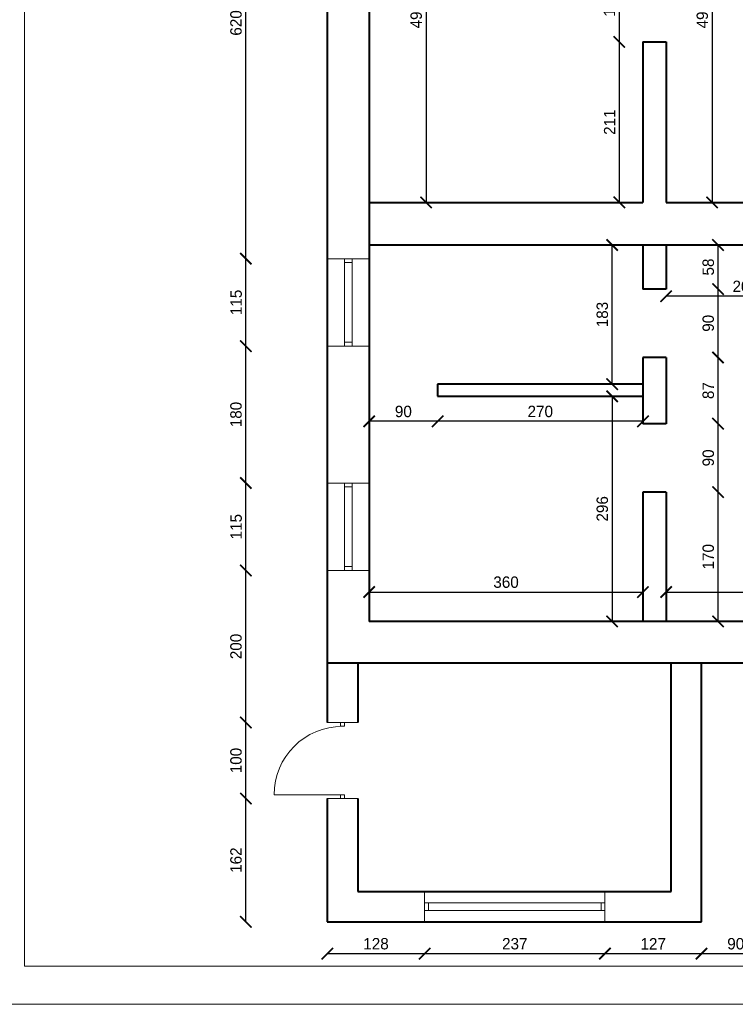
# Model space of a CAD drawing. Header units: millimetres. Extents: x 0 to 54826, y 42154 to 60442.
# Tile 20 of 64: x 30813 to 31753, y 55933 to 57227. Entities that reach past the tile are written whole.
import ezdxf

# ---------------------------------------------------------------- set-up
doc = ezdxf.new("R2010")
doc.units = ezdxf.units.MM
for name, color, linetype, lineweight in [('cienka', 3, 'Continuous', 18), ('gruba', 1, 'Continuous', 40), ('wymiary', 251, 'Continuous', 15)]:
    doc.layers.add(name, color=color, linetype=linetype, lineweight=lineweight)
doc.styles.get("Standard").update_dxf_attribs({"font": 'GOTHIC.TTF'})
doc.dimstyles.new('secemin', dxfattribs={"dimtxt": 15, "dimasz": 15, "dimexe": 1.25, "dimexo": 0.625, "dimgap": 5, "dimtad": 1, "dimdec": 0, "dimtxsty": 'Standard', "dimblk": 'ARCHTICK', "dimcen": 0, "dimse1": 1, "dimse2": 1, "dimclrd": 256, "dimclrt": 256, "dimadec": 0, "dimazin": 0, "dimtfac": 1, "dimtdec": 0, "dimtmove": 0, "dimatfit": 3, "dimfxl": 1, "dimtfillclr": 250, "dimarcsym": 1})

# ---------------------------------------------------------------- blocks, each defined once
blk = doc.blocks.new('_ArchTick')
at = {"color": 0, "linetype": 'ByBlock', "const_width": 0.15}
blk.add_lwpolyline([(-0.5, -0.5), (0.5, 0.5)], dxfattribs=at)
blk = doc.blocks.new('*D43')
at = {"layer": 'Defpoints', "color": 0, "transparency": 16777216}
for p in [(31346.8, 57478.1), (31346.8, 56987.1), (31346.8, 56987.1)]:
    blk.add_point(p, dxfattribs=at)
at = {"layer": 'wymiary', "lineweight": -2, "transparency": 16777216}
blk.add_line((31346.8, 57478.1), (31346.8, 56987.1), dxfattribs=at)
at = {"layer": 'wymiary', "lineweight": -2, "transparency": 16777216, "xscale": 15, "yscale": 15, "zscale": 15}
for p, rotation in [((31346.8, 57478.1), 90), ((31346.8, 56987.1), 270)]:
    blk.add_blockref('_ArchTick', p, dxfattribs=dict(at, rotation=rotation))
at = {"layer": 'wymiary', "transparency": 16777216, "insert": (31333.9, 57232.6), "char_height": 15, "attachment_point": 5, "rotation": 90}
blk.add_mtext('491', dxfattribs=at)
blk = doc.blocks.new('*D45')
at = {"layer": 'Defpoints', "color": 0, "transparency": 16777216}
for p in [(31735.6, 57478.1), (31723, 56987.1), (31735.6, 56987.1)]:
    blk.add_point(p, dxfattribs=at)
at = {"layer": 'wymiary', "lineweight": -2, "transparency": 16777216}
blk.add_line((31723, 57478.1), (31723, 56987.1), dxfattribs=at)
at = {"layer": 'wymiary', "lineweight": -2, "transparency": 16777216, "xscale": 15, "yscale": 15, "zscale": 15}
for p, rotation in [((31723, 57478.1), 90), ((31723, 56987.1), 270)]:
    blk.add_blockref('_ArchTick', p, dxfattribs=dict(at, rotation=rotation))
at = {"layer": 'wymiary', "transparency": 16777216, "insert": (31710.1, 57232.6), "char_height": 15, "attachment_point": 5, "rotation": 90}
blk.add_mtext('491', dxfattribs=at)
blk = doc.blocks.new('*D56')
at = {"layer": 'Defpoints', "color": 0, "transparency": 16777216}
for p in [(31632, 57298.1), (31600.9, 57198.1), (31632, 57198.1)]:
    blk.add_point(p, dxfattribs=at)
at = {"layer": 'wymiary', "lineweight": -2, "transparency": 16777216}
blk.add_line((31600.9, 57298.1), (31600.9, 57198.1), dxfattribs=at)
at = {"layer": 'wymiary', "lineweight": -2, "transparency": 16777216, "xscale": 15, "yscale": 15, "zscale": 15}
for p, rotation in [((31600.9, 57298.1), 90), ((31600.9, 57198.1), 270)]:
    blk.add_blockref('_ArchTick', p, dxfattribs=dict(at, rotation=rotation))
at = {"layer": 'wymiary', "transparency": 16777216, "insert": (31588, 57248.1), "char_height": 15, "attachment_point": 5, "rotation": 90}
blk.add_mtext('100', dxfattribs=at)
blk = doc.blocks.new('*D57')
at = {"layer": 'Defpoints', "color": 0, "transparency": 16777216}
for p in [(31632, 57198.1), (31600.9, 56987.1), (31600.9, 56987.1)]:
    blk.add_point(p, dxfattribs=at)
at = {"layer": 'wymiary', "lineweight": -2, "transparency": 16777216}
blk.add_line((31600.9, 57198.1), (31600.9, 56987.1), dxfattribs=at)
at = {"layer": 'wymiary', "lineweight": -2, "transparency": 16777216, "xscale": 15, "yscale": 15, "zscale": 15}
for p, rotation in [((31600.9, 57198.1), 90), ((31600.9, 56987.1), 270)]:
    blk.add_blockref('_ArchTick', p, dxfattribs=dict(at, rotation=rotation))
at = {"layer": 'wymiary', "transparency": 16777216, "insert": (31588.2, 57092.6), "char_height": 15, "attachment_point": 5, "rotation": 90}
blk.add_mtext('211', dxfattribs=at)
blk = doc.blocks.new('*D93')
at = {"layer": 'Defpoints', "color": 0, "transparency": 16777216}
for p in [(31662.5, 56606.1), (31730.7, 56606.1), (31687.1, 56436.1)]:
    blk.add_point(p, dxfattribs=at)
at = {"layer": 'wymiary', "lineweight": -2, "transparency": 16777216}
blk.add_line((31730.7, 56436.1), (31730.7, 56606.1), dxfattribs=at)
at = {"layer": 'wymiary', "lineweight": -2, "transparency": 16777216, "xscale": 15, "yscale": 15, "zscale": 15}
for p, rotation in [((31730.7, 56606.1), 90), ((31730.7, 56436.1), 270)]:
    blk.add_blockref('_ArchTick', p, dxfattribs=dict(at, rotation=rotation))
at = {"layer": 'wymiary', "transparency": 16777216, "insert": (31717.9, 56521.1), "char_height": 15, "attachment_point": 5, "rotation": 90}
blk.add_mtext('170', dxfattribs=at)
blk = doc.blocks.new('*D94')
at = {"layer": 'Defpoints', "color": 0, "transparency": 16777216}
for p in [(31662.5, 56696.1), (31730.7, 56696.1), (31662.5, 56606.1)]:
    blk.add_point(p, dxfattribs=at)
at = {"layer": 'wymiary', "lineweight": -2, "transparency": 16777216}
blk.add_line((31730.7, 56606.1), (31730.7, 56696.1), dxfattribs=at)
at = {"layer": 'wymiary', "lineweight": -2, "transparency": 16777216, "xscale": 15, "yscale": 15, "zscale": 15}
for p, rotation in [((31730.7, 56696.1), 90), ((31730.7, 56606.1), 270)]:
    blk.add_blockref('_ArchTick', p, dxfattribs=dict(at, rotation=rotation))
at = {"layer": 'wymiary', "transparency": 16777216, "insert": (31717.9, 56651.1), "char_height": 15, "attachment_point": 5, "rotation": 90}
blk.add_mtext('90', dxfattribs=at)
blk = doc.blocks.new('*D95')
at = {"layer": 'Defpoints', "color": 0, "transparency": 16777216}
for p in [(31662.5, 56783.1), (31730.7, 56783.1), (31662.5, 56696.1)]:
    blk.add_point(p, dxfattribs=at)
at = {"layer": 'wymiary', "lineweight": -2, "transparency": 16777216}
blk.add_line((31730.7, 56696.1), (31730.7, 56783.1), dxfattribs=at)
at = {"layer": 'wymiary', "lineweight": -2, "transparency": 16777216, "xscale": 15, "yscale": 15, "zscale": 15}
for p, rotation in [((31730.7, 56783.1), 90), ((31730.7, 56696.1), 270)]:
    blk.add_blockref('_ArchTick', p, dxfattribs=dict(at, rotation=rotation))
at = {"layer": 'wymiary', "transparency": 16777216, "insert": (31717.9, 56739.6), "char_height": 15, "attachment_point": 5, "rotation": 90}
blk.add_mtext('87', dxfattribs=at)
blk = doc.blocks.new('*D96')
at = {"layer": 'Defpoints', "color": 0, "transparency": 16777216}
for p in [(31662.5, 56873.1), (31730.7, 56873.1), (31662.5, 56783.1)]:
    blk.add_point(p, dxfattribs=at)
at = {"layer": 'wymiary', "lineweight": -2, "transparency": 16777216}
blk.add_line((31730.7, 56783.1), (31730.7, 56873.1), dxfattribs=at)
at = {"layer": 'wymiary', "lineweight": -2, "transparency": 16777216, "xscale": 15, "yscale": 15, "zscale": 15}
for p, rotation in [((31730.7, 56873.1), 90), ((31730.7, 56783.1), 270)]:
    blk.add_blockref('_ArchTick', p, dxfattribs=dict(at, rotation=rotation))
at = {"layer": 'wymiary', "transparency": 16777216, "insert": (31717.9, 56828.1), "char_height": 15, "attachment_point": 5, "rotation": 90}
blk.add_mtext('90', dxfattribs=at)
blk = doc.blocks.new('*D97')
at = {"layer": 'Defpoints', "color": 0, "transparency": 16777216}
for p in [(31662.5, 56931.1), (31730.7, 56931.1), (31662.5, 56873.1)]:
    blk.add_point(p, dxfattribs=at)
at = {"layer": 'wymiary', "lineweight": -2, "transparency": 16777216}
blk.add_line((31730.7, 56873.1), (31730.7, 56931.1), dxfattribs=at)
at = {"layer": 'wymiary', "lineweight": -2, "transparency": 16777216, "xscale": 15, "yscale": 15, "zscale": 15}
for p, rotation in [((31730.7, 56931.1), 90), ((31730.7, 56873.1), 270)]:
    blk.add_blockref('_ArchTick', p, dxfattribs=dict(at, rotation=rotation))
at = {"layer": 'wymiary', "transparency": 16777216, "insert": (31717.9, 56902.1), "char_height": 15, "attachment_point": 5, "rotation": 90}
blk.add_mtext('58', dxfattribs=at)
blk = doc.blocks.new('*D98')
at = {"layer": 'Defpoints', "color": 0, "transparency": 16777216}
for p in [(31362, 56732.1), (31362, 56699.2), (31632, 56696.1)]:
    blk.add_point(p, dxfattribs=at)
at = {"layer": 'wymiary', "lineweight": -2, "transparency": 16777216}
blk.add_line((31632, 56699.2), (31362, 56699.2), dxfattribs=at)
at = {"layer": 'wymiary', "lineweight": -2, "transparency": 16777216, "xscale": 15, "yscale": 15, "zscale": 15, "rotation": 180}
blk.add_blockref('_ArchTick', (31362, 56699.2), dxfattribs=at)
at = {"layer": 'wymiary', "lineweight": -2, "transparency": 16777216, "xscale": 15, "yscale": 15, "zscale": 15}
blk.add_blockref('_ArchTick', (31632, 56699.2), dxfattribs=at)
at = {"layer": 'wymiary', "transparency": 16777216, "insert": (31497, 56712.1), "char_height": 15, "attachment_point": 5}
blk.add_mtext('270', dxfattribs=at)
blk = doc.blocks.new('*D99')
at = {"layer": 'Defpoints', "color": 0, "transparency": 16777216}
for p in [(31362, 56732.1), (31272, 56699.2), (31272, 56699.2)]:
    blk.add_point(p, dxfattribs=at)
at = {"layer": 'wymiary', "lineweight": -2, "transparency": 16777216}
blk.add_line((31362, 56699.2), (31272, 56699.2), dxfattribs=at)
at = {"layer": 'wymiary', "lineweight": -2, "transparency": 16777216, "xscale": 15, "yscale": 15, "zscale": 15, "rotation": 180}
blk.add_blockref('_ArchTick', (31272, 56699.2), dxfattribs=at)
at = {"layer": 'wymiary', "lineweight": -2, "transparency": 16777216, "xscale": 15, "yscale": 15, "zscale": 15}
blk.add_blockref('_ArchTick', (31362, 56699.2), dxfattribs=at)
at = {"layer": 'wymiary', "transparency": 16777216, "insert": (31317, 56712.1), "char_height": 15, "attachment_point": 5}
blk.add_mtext('90', dxfattribs=at)
blk = doc.blocks.new('*D100')
at = {"layer": 'Defpoints', "color": 0, "transparency": 16777216}
for p in [(31272, 56474.7), (31632, 56474.7), (31632, 56474.7)]:
    blk.add_point(p, dxfattribs=at)
at = {"layer": 'wymiary', "lineweight": -2, "transparency": 16777216}
blk.add_line((31272, 56474.7), (31632, 56474.7), dxfattribs=at)
at = {"layer": 'wymiary', "lineweight": -2, "transparency": 16777216, "xscale": 15, "yscale": 15, "zscale": 15, "rotation": 180}
blk.add_blockref('_ArchTick', (31272, 56474.7), dxfattribs=at)
at = {"layer": 'wymiary', "lineweight": -2, "transparency": 16777216, "xscale": 15, "yscale": 15, "zscale": 15}
blk.add_blockref('_ArchTick', (31632, 56474.7), dxfattribs=at)
at = {"layer": 'wymiary', "transparency": 16777216, "insert": (31452, 56487.6), "char_height": 15, "attachment_point": 5}
blk.add_mtext('360', dxfattribs=at)
blk = doc.blocks.new('*D101')
at = {"layer": 'Defpoints', "color": 0, "transparency": 16777216}
for p in [(31662.5, 56474.7), (31948.8, 56474.7), (31948.8, 56474.7)]:
    blk.add_point(p, dxfattribs=at)
at = {"layer": 'wymiary', "lineweight": -2, "transparency": 16777216}
blk.add_line((31662.5, 56474.7), (31948.8, 56474.7), dxfattribs=at)
at = {"layer": 'wymiary', "lineweight": -2, "transparency": 16777216, "xscale": 15, "yscale": 15, "zscale": 15, "rotation": 180}
blk.add_blockref('_ArchTick', (31662.5, 56474.7), dxfattribs=at)
at = {"layer": 'wymiary', "lineweight": -2, "transparency": 16777216, "xscale": 15, "yscale": 15, "zscale": 15}
blk.add_blockref('_ArchTick', (31948.8, 56474.7), dxfattribs=at)
at = {"layer": 'wymiary', "transparency": 16777216, "insert": (31805.6, 56487.6), "char_height": 15, "attachment_point": 5}
blk.add_mtext('286', dxfattribs=at)
blk = doc.blocks.new('*D103')
at = {"layer": 'Defpoints', "color": 0, "transparency": 16777216}
for p in [(32078, 56930.2), (0, 56720.1), (32009.8, 56720.1)]:
    blk.add_point(p, dxfattribs=at)
at = {"layer": 'wymiary', "lineweight": -2, "transparency": 16777216}
blk.add_line((32009.8, 56930.2), (32009.8, 56720.1), dxfattribs=at)
at = {"layer": 'wymiary', "lineweight": -2, "transparency": 16777216, "xscale": 15, "yscale": 15, "zscale": 15}
for p, rotation in [((32009.8, 56930.2), 90), ((32009.8, 56720.1), 270)]:
    blk.add_blockref('_ArchTick', p, dxfattribs=dict(at, rotation=rotation))
at = {"layer": 'wymiary', "transparency": 16777216, "insert": (31996.9, 56825.1), "char_height": 15, "attachment_point": 5, "rotation": 90}
blk.add_mtext('210', dxfattribs=at)
blk = doc.blocks.new('*D106')
at = {"layer": 'Defpoints', "color": 0, "transparency": 16777216}
for p in [(31662.5, 56931.1), (31870.5, 56931.1), (31662.5, 56863.7)]:
    blk.add_point(p, dxfattribs=at)
at = {"layer": 'wymiary', "lineweight": -2, "transparency": 16777216}
blk.add_line((31870.5, 56863.7), (31662.5, 56863.7), dxfattribs=at)
at = {"layer": 'wymiary', "lineweight": -2, "transparency": 16777216, "xscale": 15, "yscale": 15, "zscale": 15, "rotation": 180}
blk.add_blockref('_ArchTick', (31662.5, 56863.7), dxfattribs=at)
at = {"layer": 'wymiary', "lineweight": -2, "transparency": 16777216, "xscale": 15, "yscale": 15, "zscale": 15}
blk.add_blockref('_ArchTick', (31870.5, 56863.7), dxfattribs=at)
at = {"layer": 'wymiary', "transparency": 16777216, "insert": (31766.5, 56876.6), "char_height": 15, "attachment_point": 5}
blk.add_mtext('208', dxfattribs=at)
blk = doc.blocks.new('*D111')
at = {"layer": 'Defpoints', "color": 0, "transparency": 16777216}
for p in [(31591.5, 56732.1), (31591.5, 56436.1), (31591.5, 56436.1)]:
    blk.add_point(p, dxfattribs=at)
at = {"layer": 'wymiary', "lineweight": -2, "transparency": 16777216}
blk.add_line((31591.5, 56732.1), (31591.5, 56436.1), dxfattribs=at)
at = {"layer": 'wymiary', "lineweight": -2, "transparency": 16777216, "xscale": 15, "yscale": 15, "zscale": 15}
for p, rotation in [((31591.5, 56732.1), 90), ((31591.5, 56436.1), 270)]:
    blk.add_blockref('_ArchTick', p, dxfattribs=dict(at, rotation=rotation))
at = {"layer": 'wymiary', "transparency": 16777216, "insert": (31578.6, 56584.1), "char_height": 15, "attachment_point": 5, "rotation": 90}
blk.add_mtext('296', dxfattribs=at)
blk = doc.blocks.new('*D112')
at = {"layer": 'Defpoints', "color": 0, "transparency": 16777216}
for p in [(31591.5, 56931.1), (31591.5, 56931.1), (31591.5, 56748.1)]:
    blk.add_point(p, dxfattribs=at)
at = {"layer": 'wymiary', "lineweight": -2, "transparency": 16777216}
blk.add_line((31591.5, 56748.1), (31591.5, 56931.1), dxfattribs=at)
at = {"layer": 'wymiary', "lineweight": -2, "transparency": 16777216, "xscale": 15, "yscale": 15, "zscale": 15}
for p, rotation in [((31591.5, 56931.1), 90), ((31591.5, 56748.1), 270)]:
    blk.add_blockref('_ArchTick', p, dxfattribs=dict(at, rotation=rotation))
at = {"layer": 'wymiary', "transparency": 16777216, "insert": (31578.6, 56839.6), "char_height": 15, "attachment_point": 5, "rotation": 90}
blk.add_mtext('183', dxfattribs=at)
blk = doc.blocks.new('*D113')
at = {"layer": 'Defpoints', "color": 0, "transparency": 16777216}
for p in [(31217, 56041.1), (31345, 56041.1), (31345, 55999.2)]:
    blk.add_point(p, dxfattribs=at)
at = {"layer": 'wymiary', "lineweight": -2, "transparency": 16777216}
blk.add_line((31217, 55999.2), (31345, 55999.2), dxfattribs=at)
at = {"layer": 'wymiary', "lineweight": -2, "transparency": 16777216, "xscale": 15, "yscale": 15, "zscale": 15, "rotation": 180}
blk.add_blockref('_ArchTick', (31217, 55999.2), dxfattribs=at)
at = {"layer": 'wymiary', "lineweight": -2, "transparency": 16777216, "xscale": 15, "yscale": 15, "zscale": 15}
blk.add_blockref('_ArchTick', (31345, 55999.2), dxfattribs=at)
at = {"layer": 'wymiary', "transparency": 16777216, "insert": (31281, 56012.1), "char_height": 15, "attachment_point": 5}
blk.add_mtext('128', dxfattribs=at)
blk = doc.blocks.new('*D114')
at = {"layer": 'Defpoints', "color": 0, "transparency": 16777216}
for p in [(31345, 56041.1), (31582, 56041.1), (31582, 55999.2)]:
    blk.add_point(p, dxfattribs=at)
at = {"layer": 'wymiary', "lineweight": -2, "transparency": 16777216}
blk.add_line((31345, 55999.2), (31582, 55999.2), dxfattribs=at)
at = {"layer": 'wymiary', "lineweight": -2, "transparency": 16777216, "xscale": 15, "yscale": 15, "zscale": 15, "rotation": 180}
blk.add_blockref('_ArchTick', (31345, 55999.2), dxfattribs=at)
at = {"layer": 'wymiary', "lineweight": -2, "transparency": 16777216, "xscale": 15, "yscale": 15, "zscale": 15}
blk.add_blockref('_ArchTick', (31582, 55999.2), dxfattribs=at)
at = {"layer": 'wymiary', "transparency": 16777216, "insert": (31463.5, 56012.1), "char_height": 15, "attachment_point": 5}
blk.add_mtext('237', dxfattribs=at)
blk = doc.blocks.new('*D115')
at = {"layer": 'Defpoints', "color": 0, "transparency": 16777216}
for p in [(31582, 56041.1), (31709, 56041.1), (31709, 55999.2)]:
    blk.add_point(p, dxfattribs=at)
at = {"layer": 'wymiary', "lineweight": -2, "transparency": 16777216}
blk.add_line((31582, 55999.2), (31709, 55999.2), dxfattribs=at)
at = {"layer": 'wymiary', "lineweight": -2, "transparency": 16777216, "xscale": 15, "yscale": 15, "zscale": 15, "rotation": 180}
blk.add_blockref('_ArchTick', (31582, 55999.2), dxfattribs=at)
at = {"layer": 'wymiary', "lineweight": -2, "transparency": 16777216, "xscale": 15, "yscale": 15, "zscale": 15}
blk.add_blockref('_ArchTick', (31709, 55999.2), dxfattribs=at)
at = {"layer": 'wymiary', "transparency": 16777216, "insert": (31645.5, 56012.1), "char_height": 15, "attachment_point": 5}
blk.add_mtext('127', dxfattribs=at)
blk = doc.blocks.new('*D116')
at = {"layer": 'Defpoints', "color": 0, "transparency": 16777216}
for p in [(31799, 56381.1), (31709, 56041.1), (31799, 55999.2)]:
    blk.add_point(p, dxfattribs=at)
at = {"layer": 'wymiary', "lineweight": -2, "transparency": 16777216}
blk.add_line((31709, 55999.2), (31799, 55999.2), dxfattribs=at)
at = {"layer": 'wymiary', "lineweight": -2, "transparency": 16777216, "xscale": 15, "yscale": 15, "zscale": 15, "rotation": 180}
blk.add_blockref('_ArchTick', (31709, 55999.2), dxfattribs=at)
at = {"layer": 'wymiary', "lineweight": -2, "transparency": 16777216, "xscale": 15, "yscale": 15, "zscale": 15}
blk.add_blockref('_ArchTick', (31799, 55999.2), dxfattribs=at)
at = {"layer": 'wymiary', "transparency": 16777216, "insert": (31754, 56012.1), "char_height": 15, "attachment_point": 5}
blk.add_mtext('90', dxfattribs=at)
blk = doc.blocks.new('*D125')
at = {"layer": 'Defpoints', "color": 0, "transparency": 16777216}
for p in [(31709, 56381.1), (33376.1, 56381.1), (31709, 56041.1)]:
    blk.add_point(p, dxfattribs=at)
at = {"layer": 'wymiary', "lineweight": -2, "transparency": 16777216}
blk.add_line((33376.1, 56041.1), (33376.1, 56381.1), dxfattribs=at)
at = {"layer": 'wymiary', "lineweight": -2, "transparency": 16777216, "xscale": 15, "yscale": 15, "zscale": 15}
for p, rotation in [((33376.1, 56381.1), 90), ((33376.1, 56041.1), 270)]:
    blk.add_blockref('_ArchTick', p, dxfattribs=dict(at, rotation=rotation))
at = {"layer": 'wymiary', "transparency": 16777216, "insert": (33363.3, 56211.1), "char_height": 15, "attachment_point": 5, "rotation": 90}
blk.add_mtext('340', dxfattribs=at)
blk = doc.blocks.new('*D126')
at = {"layer": 'Defpoints', "color": 0, "transparency": 16777216}
for p in [(33277, 56668.1), (33376.1, 56668.1), (31709, 56381.1)]:
    blk.add_point(p, dxfattribs=at)
at = {"layer": 'wymiary', "lineweight": -2, "transparency": 16777216}
blk.add_line((33376.1, 56381.1), (33376.1, 56668.1), dxfattribs=at)
at = {"layer": 'wymiary', "lineweight": -2, "transparency": 16777216, "xscale": 15, "yscale": 15, "zscale": 15}
for p, rotation in [((33376.1, 56668.1), 90), ((33376.1, 56381.1), 270)]:
    blk.add_blockref('_ArchTick', p, dxfattribs=dict(at, rotation=rotation))
at = {"layer": 'wymiary', "transparency": 16777216, "insert": (33363.3, 56524.6), "char_height": 15, "attachment_point": 5, "rotation": 90}
blk.add_mtext('287', dxfattribs=at)
blk = doc.blocks.new('*D148')
at = {"layer": 'Defpoints', "color": 0, "transparency": 16777216}
for p in [(31109.9, 56203.1), (31217, 56203.1), (31217, 56041.1)]:
    blk.add_point(p, dxfattribs=at)
at = {"layer": 'wymiary', "lineweight": -2, "transparency": 16777216}
blk.add_line((31109.9, 56041.1), (31109.9, 56203.1), dxfattribs=at)
at = {"layer": 'wymiary', "lineweight": -2, "transparency": 16777216, "xscale": 15, "yscale": 15, "zscale": 15}
for p, rotation in [((31109.9, 56203.1), 90), ((31109.9, 56041.1), 270)]:
    blk.add_blockref('_ArchTick', p, dxfattribs=dict(at, rotation=rotation))
at = {"layer": 'wymiary', "transparency": 16777216, "insert": (31097, 56122.1), "char_height": 15, "attachment_point": 5, "rotation": 90}
blk.add_mtext('162', dxfattribs=at)
blk = doc.blocks.new('*D149')
at = {"layer": 'Defpoints', "color": 0, "transparency": 16777216}
for p in [(31109.9, 56303.1), (31217, 56303.1), (31217, 56203.1)]:
    blk.add_point(p, dxfattribs=at)
at = {"layer": 'wymiary', "lineweight": -2, "transparency": 16777216}
blk.add_line((31109.9, 56203.1), (31109.9, 56303.1), dxfattribs=at)
at = {"layer": 'wymiary', "lineweight": -2, "transparency": 16777216, "xscale": 15, "yscale": 15, "zscale": 15}
for p, rotation in [((31109.9, 56303.1), 90), ((31109.9, 56203.1), 270)]:
    blk.add_blockref('_ArchTick', p, dxfattribs=dict(at, rotation=rotation))
at = {"layer": 'wymiary', "transparency": 16777216, "insert": (31097, 56253.1), "char_height": 15, "attachment_point": 5, "rotation": 90}
blk.add_mtext('100', dxfattribs=at)
blk = doc.blocks.new('*D150')
at = {"layer": 'Defpoints', "color": 0, "transparency": 16777216}
for p in [(31109.9, 56503.1), (31217, 56503.1), (31217, 56303.1)]:
    blk.add_point(p, dxfattribs=at)
at = {"layer": 'wymiary', "lineweight": -2, "transparency": 16777216}
blk.add_line((31109.9, 56303.1), (31109.9, 56503.1), dxfattribs=at)
at = {"layer": 'wymiary', "lineweight": -2, "transparency": 16777216, "xscale": 15, "yscale": 15, "zscale": 15}
for p, rotation in [((31109.9, 56503.1), 90), ((31109.9, 56303.1), 270)]:
    blk.add_blockref('_ArchTick', p, dxfattribs=dict(at, rotation=rotation))
at = {"layer": 'wymiary', "transparency": 16777216, "insert": (31097, 56403.1), "char_height": 15, "attachment_point": 5, "rotation": 90}
blk.add_mtext('200', dxfattribs=at)
blk = doc.blocks.new('*D151')
at = {"layer": 'Defpoints', "color": 0, "transparency": 16777216}
for p in [(31109.9, 56618.1), (31217, 56618.1), (31217, 56503.1)]:
    blk.add_point(p, dxfattribs=at)
at = {"layer": 'wymiary', "lineweight": -2, "transparency": 16777216}
blk.add_line((31109.9, 56503.1), (31109.9, 56618.1), dxfattribs=at)
at = {"layer": 'wymiary', "lineweight": -2, "transparency": 16777216, "xscale": 15, "yscale": 15, "zscale": 15}
for p, rotation in [((31109.9, 56618.1), 90), ((31109.9, 56503.1), 270)]:
    blk.add_blockref('_ArchTick', p, dxfattribs=dict(at, rotation=rotation))
at = {"layer": 'wymiary', "transparency": 16777216, "insert": (31097.2, 56560.6), "char_height": 15, "attachment_point": 5, "rotation": 90}
blk.add_mtext('115', dxfattribs=at)
blk = doc.blocks.new('*D152')
at = {"layer": 'Defpoints', "color": 0, "transparency": 16777216}
for p in [(31109.9, 56798.1), (31217, 56798.1), (31217, 56618.1)]:
    blk.add_point(p, dxfattribs=at)
at = {"layer": 'wymiary', "lineweight": -2, "transparency": 16777216}
blk.add_line((31109.9, 56618.1), (31109.9, 56798.1), dxfattribs=at)
at = {"layer": 'wymiary', "lineweight": -2, "transparency": 16777216, "xscale": 15, "yscale": 15, "zscale": 15}
for p, rotation in [((31109.9, 56798.1), 90), ((31109.9, 56618.1), 270)]:
    blk.add_blockref('_ArchTick', p, dxfattribs=dict(at, rotation=rotation))
at = {"layer": 'wymiary', "transparency": 16777216, "insert": (31097, 56708.1), "char_height": 15, "attachment_point": 5, "rotation": 90}
blk.add_mtext('180', dxfattribs=at)
blk = doc.blocks.new('*D153')
at = {"layer": 'Defpoints', "color": 0, "transparency": 16777216}
for p in [(31109.9, 56913.1), (31217, 56913.1), (31217, 56798.1)]:
    blk.add_point(p, dxfattribs=at)
at = {"layer": 'wymiary', "lineweight": -2, "transparency": 16777216}
blk.add_line((31109.9, 56798.1), (31109.9, 56913.1), dxfattribs=at)
at = {"layer": 'wymiary', "lineweight": -2, "transparency": 16777216, "xscale": 15, "yscale": 15, "zscale": 15}
for p, rotation in [((31109.9, 56913.1), 90), ((31109.9, 56798.1), 270)]:
    blk.add_blockref('_ArchTick', p, dxfattribs=dict(at, rotation=rotation))
at = {"layer": 'wymiary', "transparency": 16777216, "insert": (31097.2, 56855.6), "char_height": 15, "attachment_point": 5, "rotation": 90}
blk.add_mtext('115', dxfattribs=at)
blk = doc.blocks.new('*D154')
at = {"layer": 'Defpoints', "color": 0, "transparency": 16777216}
for p in [(31109.9, 57533.1), (31217, 57533.1), (31217, 56913.1)]:
    blk.add_point(p, dxfattribs=at)
at = {"layer": 'wymiary', "lineweight": -2, "transparency": 16777216}
blk.add_line((31109.9, 56913.1), (31109.9, 57533.1), dxfattribs=at)
at = {"layer": 'wymiary', "lineweight": -2, "transparency": 16777216, "xscale": 15, "yscale": 15, "zscale": 15}
for p, rotation in [((31109.9, 57533.1), 90), ((31109.9, 56913.1), 270)]:
    blk.add_blockref('_ArchTick', p, dxfattribs=dict(at, rotation=rotation))
at = {"layer": 'wymiary', "transparency": 16777216, "insert": (31097, 57223.1), "char_height": 15, "attachment_point": 5, "rotation": 90}
blk.add_mtext('620', dxfattribs=at)

msp = doc.modelspace()

# ---------------------------------------------------------------- linework, layer by layer
at = {"layer": 'cienka'}
for p, q in [((30819.027, 55982.524), (30819.027, 57982.524)), ((31216.969, 56913.086), (31271.969, 56913.086)), ((31239.469, 56913.086), (31239.469, 56798.086)), ((31249.469, 56913.086), (31249.469, 56798.086)), ((31239.469, 56908.086), (31249.469, 56908.086)), ((31216.969, 56798.086), (31271.969, 56798.086)), ((31239.469, 56803.086), (31249.469, 56803.086)), ((31216.969, 56618.086), (31271.969, 56618.086)), ((31239.469, 56618.086), (31239.469, 56503.086)), ((31239.469, 56613.086), (31249.469, 56613.086)), ((31249.469, 56618.086), (31249.469, 56503.086)), ((31239.469, 56508.086), (31249.469, 56508.086)), ((31216.969, 56503.086), (31271.969, 56503.086)), ((31216.969, 56303.086), (31256.969, 56303.086)), ((31234.469, 56298.086), (31234.469, 56303.086)), ((31239.469, 56298.086), (31239.469, 56303.086)), ((31234.469, 56298.086), (31239.469, 56298.086)), ((31236.969, 56208.086), (31146.969, 56208.086)), ((31216.969, 56203.086), (31256.969, 56203.086)), ((31239.469, 56208.086), (31234.469, 56208.086)), ((31234.469, 56203.086), (31234.469, 56208.086)), ((31239.469, 56203.086), (31239.469, 56208.086)), ((31344.969, 56081.086), (31344.969, 56041.086)), ((31581.969, 56081.086), (31581.969, 56041.086)), ((31581.969, 56066.086), (31344.969, 56066.086)), ((31581.969, 56056.086), (31344.969, 56056.086)), ((31349.969, 56066.086), (31349.969, 56056.086)), ((31576.969, 56066.086), (31576.969, 56056.086)), ((33689.027, 55982.524), (30819.027, 55982.524)), ((33739.027, 55932.524), (30769.027, 55932.524))]:
    msp.add_line(p, q, dxfattribs=at)
msp.add_arc((31236.969, 56208.086), 90, 90, 180, dxfattribs=at)
at = {"layer": 'gruba'}
for p, q in [((31216.969, 57533.086), (31216.969, 56303.086)), ((31271.969, 57478.086), (31271.969, 56987.086)), ((31631.969, 57198.086), (31631.969, 56987.086)), ((31631.969, 57198.086), (31662.469, 57198.086)), ((31662.469, 57198.086), (31662.469, 56987.086)), ((31271.969, 56987.086), (31631.969, 56987.086)), ((31271.969, 56987.086), (31271.969, 56931.086)), ((31662.469, 56987.086), (31870.469, 56987.086)), ((31271.969, 56931.086), (31870.469, 56931.086)), ((31271.969, 56931.086), (31271.969, 56436.086)), ((31631.969, 56931.086), (31631.969, 56873.086)), ((31662.469, 56931.086), (31662.469, 56873.086)), ((31662.469, 56873.086), (31631.969, 56873.086)), ((31631.969, 56783.086), (31631.969, 56696.086)), ((31662.469, 56783.086), (31631.969, 56783.086)), ((31662.469, 56783.086), (31662.469, 56696.086)), ((31631.969, 56748.086), (31361.969, 56748.086)), ((31361.969, 56748.086), (31361.969, 56732.086)), ((31361.969, 56732.086), (31631.969, 56732.086)), ((31662.469, 56696.086), (31631.969, 56696.086)), ((31631.969, 56606.086), (31631.969, 56436.086)), ((31662.469, 56606.086), (31631.969, 56606.086)), ((31662.469, 56606.086), (31662.469, 56436.086)), ((31631.969, 56436.086), (31271.969, 56436.086)), ((31663.969, 56436.086), (31631.969, 56436.086)), ((31710.263, 56436.086), (31663.969, 56436.086)), ((31955.263, 56436.086), (31710.263, 56436.086)), ((31955.263, 56381.086), (31216.969, 56381.086)), ((31256.969, 56381.086), (31256.969, 56303.086)), ((31668.969, 56081.086), (31668.969, 56381.086)), ((31708.969, 56041.086), (31708.969, 56381.086)), ((31216.969, 56203.086), (31216.969, 56086.086)), ((31256.969, 56203.086), (31256.969, 56081.086)), ((31216.969, 56086.086), (31216.969, 56041.086)), ((31256.969, 56081.086), (31668.969, 56081.086)), ((31216.969, 56041.086), (31708.969, 56041.086))]:
    msp.add_line(p, q, dxfattribs=at)

# ---------------------------------------------------------------- dimensions: what is measured, and where the dimension line sits
at = {"layer": 'wymiary'}
for base, p1, p2, picture, middle in [((31109.887, 57533.086), (31216.969, 56913.086), (31216.969, 57533.086), '*D154', (31097.009, 57223.086)), ((31600.861, 57198.086), (31631.969, 57298.086), (31631.969, 57198.086), '*D56', (31587.984, 57248.086)), ((31600.861, 56987.086), (31631.969, 57198.086), (31600.861, 56987.086), '*D57', (31588.173, 57092.586)), ((31730.741, 56931.086), (31662.469, 56873.086), (31662.469, 56931.086), '*D97', (31717.864, 56902.086)), ((31109.887, 56913.086), (31216.969, 56798.086), (31216.969, 56913.086), '*D153', (31097.198, 56855.586)), ((31730.741, 56873.086), (31662.469, 56783.086), (31662.469, 56873.086), '*D96', (31717.864, 56828.086)), ((31109.887, 56798.086), (31216.969, 56618.086), (31216.969, 56798.086), '*D152', (31097.009, 56708.086)), ((31730.741, 56783.086), (31662.469, 56696.086), (31662.469, 56783.086), '*D95', (31717.864, 56739.586)), ((31730.741, 56696.086), (31662.469, 56606.086), (31662.469, 56696.086), '*D94', (31717.864, 56651.086)), ((33376.141, 56668.086), (31708.969, 56381.086), (33276.969, 56668.086), '*D126', (33363.264, 56524.586)), ((31109.887, 56618.086), (31216.969, 56503.086), (31216.969, 56618.086), '*D151', (31097.198, 56560.586)), ((31109.887, 56503.086), (31216.969, 56303.086), (31216.969, 56503.086), '*D150', (31097.009, 56403.086)), ((31109.887, 56303.086), (31216.969, 56203.086), (31216.969, 56303.086), '*D149', (31097.009, 56253.086))]:
    dim = msp.add_linear_dim(base=base, p1=p1, p2=p2, angle=90, dimstyle='secemin', override={"dimtmove": 1}, dxfattribs=at)
    dim.commit()
    dim.dimension.update_dxf_attribs({"geometry": picture, "text_midpoint": middle})
for base, p1, p2, picture, middle in [((31346.782, 56987.086), (31346.782, 57478.086), (31346.782, 56987.086), '*D43', (31333.905, 57232.586)), ((31722.998, 56987.086), (31735.592, 57478.086), (31735.592, 56987.086), '*D45', (31710.121, 57232.586)), ((32009.8, 56720.086), (32078.004, 56930.194), (0, 56720.086), '*D103', (31996.923, 56825.14)), ((31591.455, 56931.086), (31591.455, 56748.086), (31591.455, 56931.086), '*D112', (31578.578, 56839.586)), ((31591.455, 56436.086), (31591.455, 56732.086), (31591.455, 56436.086), '*D111', (31578.578, 56584.086)), ((31730.741, 56606.086), (31687.116, 56436.086), (31662.469, 56606.086), '*D93', (31717.864, 56521.086)), ((33376.141, 56381.086), (31708.969, 56041.086), (31708.969, 56381.086), '*D125', (33363.264, 56211.086)), ((31109.887, 56203.086), (31216.969, 56041.086), (31216.969, 56203.086), '*D148', (31097.009, 56122.086))]:
    dim = msp.add_linear_dim(base=base, p1=p1, p2=p2, angle=90, dimstyle='secemin', dxfattribs=at)
    dim.commit()
    dim.dimension.update_dxf_attribs({"geometry": picture, "text_midpoint": middle})
for base, p1, p2, picture, middle in [((31662.469, 56863.696), (31870.469, 56931.086), (31662.469, 56931.086), '*D106', (31766.469, 56876.573)), ((31271.969, 56699.244), (31361.969, 56732.086), (31271.969, 56699.244), '*D99', (31316.969, 56712.121)), ((31798.969, 55999.22), (31708.969, 56041.086), (31798.969, 56381.086), '*D116', (31753.969, 56012.097)), ((31581.969, 55999.22), (31344.969, 56041.086), (31581.969, 56041.086), '*D114', (31463.469, 56012.097)), ((31708.969, 55999.22), (31581.969, 56041.086), (31708.969, 56041.086), '*D115', (31645.469, 56012.097))]:
    dim = msp.add_linear_dim(base=base, p1=p1, p2=p2, dimstyle='secemin', override={"dimtmove": 1}, dxfattribs=at)
    dim.commit()
    dim.dimension.update_dxf_attribs({"geometry": picture, "text_midpoint": middle})
for base, p1, p2, picture, middle in [((31361.969, 56699.244), (31631.969, 56696.086), (31361.969, 56732.086), '*D98', (31496.969, 56712.121)), ((31631.969, 56474.676), (31271.969, 56474.676), (31631.969, 56474.676), '*D100', (31451.969, 56487.554)), ((31948.763, 56474.676), (31662.469, 56474.676), (31948.763, 56474.676), '*D101', (31805.616, 56487.554)), ((31344.969, 55999.22), (31216.969, 56041.086), (31344.969, 56041.086), '*D113', (31280.969, 56012.097))]:
    dim = msp.add_linear_dim(base=base, p1=p1, p2=p2, dimstyle='secemin', dxfattribs=at)
    dim.commit()
    dim.dimension.update_dxf_attribs({"geometry": picture, "text_midpoint": middle})

doc.saveas('drawing.dxf')
